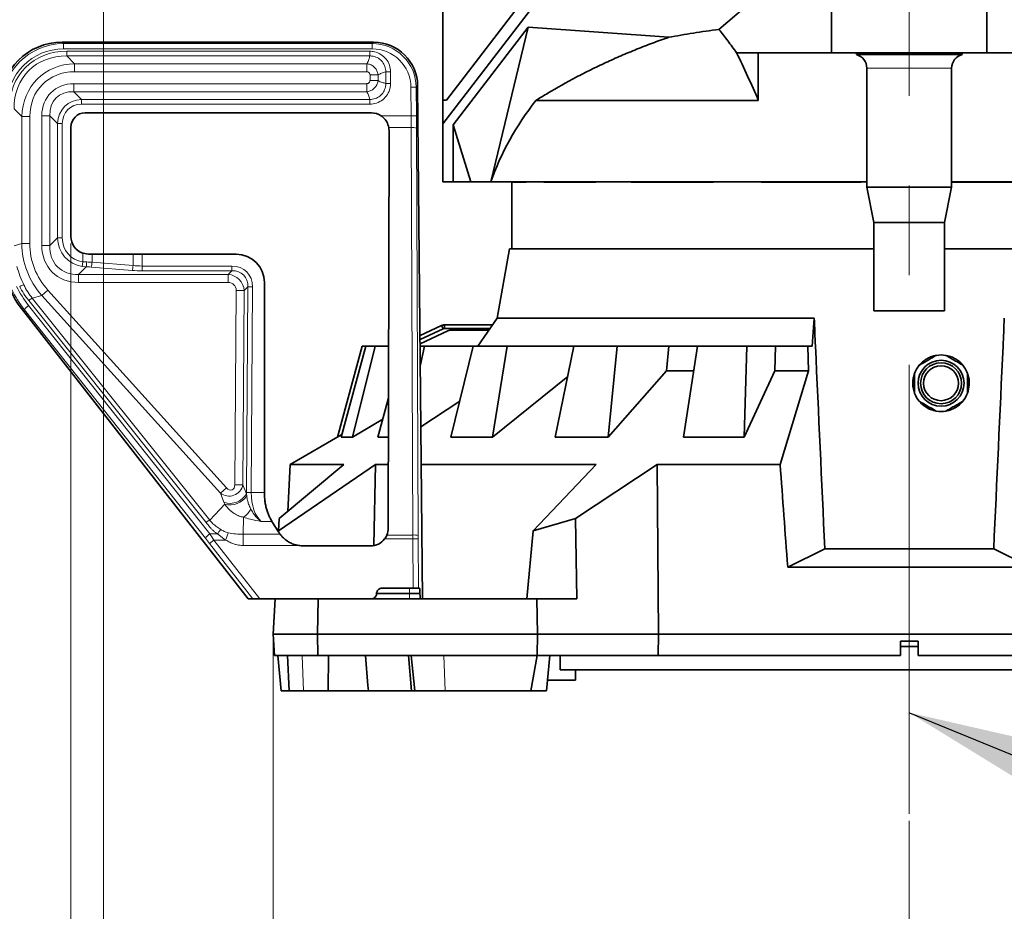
# Model space of a CAD drawing. Header units: millimetres. Extents: x 0 to 12429, y 0 to 8400.
# Tile 32 of 139: x 4126 to 4684, y 3015 to 3519. Entities that reach past the tile are written whole.
import ezdxf

# ---------------------------------------------------------------- set-up
doc = ezdxf.new("R2010")
doc.units = ezdxf.units.MM
doc.header["$LTSCALE"] = 20
doc.linetypes.add('CENTERX2', pattern=[20.32, 12.7, -2.54, 2.54, -2.54])
doc.styles.add('SLDTEXTSTYLE0', font='TXT', dxfattribs={"width": 0.605})
doc.dimstyles.new('SLDDIMSTYLE3', dxfattribs={"dimtxt": 70, "dimasz": 70, "dimexe": 0, "dimexo": 0.0625, "dimgap": 17.5, "dimtad": 1, "dimdec": 1, "dimrnd": 1e-09, "dimzin": 12, "dimdsep": 46, "dimtxsty": 'SLDTEXTSTYLE0', "dimsah": 1, "dimcen": 0.09, "dimadec": 0, "dimazin": 3, "dimtfac": 1, "dimtofl": 0, "dimtmove": 0, "dimatfit": 3, "dimfxl": 1, "dimfrac": 2, "dimtolj": 1, "dimtzin": 12, "dimarcsym": 0})
doc.dimstyles.new('SLDDIMSTYLE5', dxfattribs={"dimtxt": 0.18, "dimasz": 70, "dimexe": 0, "dimexo": 0.0625, "dimgap": 0, "dimtad": 0, "dimtih": 1, "dimtoh": 1, "dimdec": 0, "dimrnd": 1e-09, "dimzin": 0, "dimdsep": 46, "dimtxsty": 'Standard', "dimsah": 1, "dimcen": 0.09, "dimadec": 0, "dimazin": 0, "dimtfac": 70, "dimtdec": 0, "dimtofl": 0, "dimtmove": 0, "dimatfit": 3, "dimfxl": 1, "dimfrac": 2, "dimtolj": 1, "dimtzin": 0, "dimarcsym": 0})

# ---------------------------------------------------------------- blocks, each defined once
blk = doc.blocks.new('_D_36')
at = {"color": 7, "linetype": 'Continuous', "lineweight": 0}
for p, q in [((4269.95, 3167.58), (4269.95, 2729.58)), ((4629.95, 3065.9), (4629.95, 2729.58)), ((4269.95, 2759.58), (4629.95, 2759.58))]:
    blk.add_line(p, q, dxfattribs=at)
at = {"color": 7, "linetype": 'Continuous', "lineweight": 18}
for points in [[(4269.95, 2759.58), (4339.95, 2749.58), (4339.95, 2769.58)], [(4629.95, 2759.58), (4559.95, 2769.58), (4559.95, 2749.58)]]:
    blk.add_solid(points, dxfattribs=at)
at = {"color": 7, "linetype": 'Continuous', "lineweight": 18, "insert": (4369.74, 2849.81), "char_height": 70, "attachment_point": 1, "style": 'SLDTEXTSTYLE0'}
blk.add_mtext('360', dxfattribs=at)
blk = doc.blocks.new('_D_37')
at = {"color": 7, "linetype": 'Continuous', "lineweight": 0}
for p, q in [((4989.95, 3167.58), (4989.95, 2729.58)), ((4629.95, 3065.9), (4629.95, 2729.58)), ((4989.95, 2759.58), (4629.95, 2759.58))]:
    blk.add_line(p, q, dxfattribs=at)
at = {"color": 7, "linetype": 'Continuous', "lineweight": 18}
for points in [[(4629.95, 2759.58), (4699.95, 2749.58), (4699.95, 2769.58)], [(4989.95, 2759.58), (4919.95, 2769.58), (4919.95, 2749.58)]]:
    blk.add_solid(points, dxfattribs=at)
at = {"color": 7, "linetype": 'Continuous', "lineweight": 18, "insert": (4729.74, 2849.81), "char_height": 70, "attachment_point": 1, "style": 'SLDTEXTSTYLE0'}
blk.add_mtext('360', dxfattribs=at)
blk = doc.blocks.new('SW_SYMBOL_HOLE_DEPTH')
at = {"color": 0, "linetype": 'Continuous', "lineweight": 18}
for p, q in [((0, 17500), (16000, 17500)), ((8000, 17500), (8000, 1500)), ((2000, 11100), (8000, 1500)), ((14000, 11100), (8000, 1500))]:
    blk.add_line(p, q, dxfattribs=at)
blk = doc.blocks.new('_D_38')
at = {"color": 7, "linetype": 'Continuous', "lineweight": 0}
for p, q in [((4173.95, 3683.08), (4173.95, 2589.58)), ((4629.95, 3065.9), (4629.95, 2589.58)), ((4173.95, 2619.58), (3277.01, 2619.58)), ((4173.95, 2619.58), (4629.95, 2619.58))]:
    blk.add_line(p, q, dxfattribs=at)
at = {"color": 7, "linetype": 'Continuous', "lineweight": 18}
for points in [[(4173.95, 2619.58), (4243.95, 2609.58), (4243.95, 2629.58)], [(4629.95, 2619.58), (4559.95, 2629.58), (4559.95, 2609.58)]]:
    blk.add_solid(points, dxfattribs=at)
at = {"color": 7, "linetype": 'Continuous', "lineweight": 18, "xscale": 0.0045117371, "yscale": 0.0045117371, "zscale": 0.0045117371}
blk.add_blockref('SW_SYMBOL_HOLE_DEPTH', (3838.27, 2629.7), dxfattribs=at)
at = {"color": 7, "linetype": 'Continuous', "lineweight": 18, "char_height": 70, "attachment_point": 1, "style": 'SLDTEXTSTYLE0'}
for s, insert in [('(4x M12', (3463.67, 2710.01)), ('20)', (3934.96, 2710.01)), ('456', (3277.01, 2710.01))]:
    blk.add_mtext(s, dxfattribs=dict(at, insert=insert))
blk = doc.blocks.new('_D_39')
at = {"color": 7, "linetype": 'Continuous', "lineweight": 0}
for p, q in [((4115.45, 3387.77), (4115.45, 2309.58)), ((5144.45, 3387.77), (5144.45, 2309.58)), ((4115.45, 2339.58), (5144.45, 2339.58))]:
    blk.add_line(p, q, dxfattribs=at)
at = {"color": 7, "linetype": 'Continuous', "lineweight": 18}
for points in [[(4115.45, 2339.58), (4185.45, 2329.58), (4185.45, 2349.58)], [(5144.45, 2339.58), (5074.45, 2349.58), (5074.45, 2329.58)]]:
    blk.add_solid(points, dxfattribs=at)
at = {"color": 7, "linetype": 'Continuous', "lineweight": 18, "insert": (4523, 2429.81), "char_height": 70, "attachment_point": 1, "style": 'SLDTEXTSTYLE0'}
blk.add_mtext('1029', dxfattribs=at)
blk = doc.blocks.new('_D_40')
at = {"color": 7, "linetype": 'Continuous', "lineweight": 0}
for p, q in [((4155.46, 3392.64), (4155.46, 2449.58)), ((5104.43, 3392.64), (5104.43, 2449.58)), ((4155.46, 2479.58), (5104.43, 2479.58))]:
    blk.add_line(p, q, dxfattribs=at)
at = {"color": 7, "linetype": 'Continuous', "lineweight": 18}
for points in [[(4155.46, 2479.58), (4225.46, 2469.58), (4225.46, 2489.58)], [(5104.43, 2479.58), (5034.43, 2489.58), (5034.43, 2469.58)]]:
    blk.add_solid(points, dxfattribs=at)
at = {"color": 7, "linetype": 'Continuous', "lineweight": 18, "insert": (4549.74, 2569.81), "char_height": 70, "attachment_point": 1, "style": 'SLDTEXTSTYLE0'}
blk.add_mtext('949', dxfattribs=at)

msp = doc.modelspace()

# ---------------------------------------------------------------- linework, layer by layer
at = {"color": 7, "linetype": 'Continuous', "lineweight": 35}
for p, q in [((4585.947016, 3620.24806), (4585.947016, 3500.579774)), ((4673.947016, 3620.24806), (4673.947016, 3500.579774)), ((4367.922517, 3473.847651), (4444.226109, 3573.067989)), ((4443.585044, 3561.451222), (4365.947016, 3460.428638)), ((4522.209832, 3513.795811), (4573.370001, 3557.634489)), ((4365.947016, 3473.74412), (4365.947016, 3537.16669)), ((4414.240089, 3515.009329), (4371.755277, 3459.728102)), ((4393.050943, 3427.579774), (4414.240089, 3515.009329)), ((4414.240089, 3515.009329), (4493.789146, 3509.337502)), ((4150.39905, 3506.579774), (4326.717915, 3506.579774)), ((4544.518885, 3500.579774), (4532.199738, 3500.579774)), ((4585.947016, 3500.579774), (4544.518885, 3500.579774)), ((4544.518885, 3473.649758), (4544.518885, 3500.579774)), ((4629.947016, 3500.579774), (4585.947016, 3500.579774)), ((4599.997016, 3500.579774), (4599.997016, 3499.579774)), ((4673.947016, 3500.579774), (4629.947016, 3500.579774)), ((4659.897016, 3499.579774), (4659.897016, 3500.579774)), ((4715.375147, 3500.579774), (4673.947016, 3500.579774)), ((4659.897016, 3499.579774), (4599.997016, 3499.579774)), ((4605.947016, 3491.846889), (4605.947016, 3424.579774)), ((4653.947016, 3424.579774), (4653.947016, 3491.846889)), ((4351.682521, 3481.851793), (4354.447016, 3191.579774)), ((4365.947016, 3473.74412), (4367.922517, 3473.847651)), ((4365.947016, 3473.74412), (4365.947016, 3460.428638)), ((4544.518885, 3473.649758), (4418.669492, 3473.649758)), ((4325.484348, 3466.565582), (4163.459989, 3466.565582)), ((4155.461208, 3458.566801), (4155.461208, 3396.642442)), ((4335.03865, 3231.579774), (4335.473126, 3456.557406)), ((4365.947016, 3460.428638), (4365.947016, 3427.579774)), ((4371.755277, 3459.728102), (4371.755277, 3427.579774)), ((4381.714829, 3427.579774), (4371.755277, 3459.728102)), ((4371.755277, 3427.579774), (4365.947016, 3427.579774)), ((4371.755277, 3427.579774), (4381.714829, 3427.579774)), ((4381.714829, 3427.579774), (4393.050943, 3427.579774)), ((4605.947016, 3427.579774), (4393.050943, 3427.579774)), ((4404.947016, 3427.579774), (4404.947016, 3389.579774)), ((4404.960519, 3427.397234), (4404.960519, 3427.579774)), ((4413.111918, 3427.397234), (4413.111918, 3427.579774)), ((4423.029898, 3427.397234), (4423.029898, 3427.579774)), ((4452.602545, 3427.397234), (4452.602545, 3427.579774)), ((4472.600532, 3427.397234), (4472.600532, 3427.579774)), ((4519.092261, 3427.397234), (4519.092261, 3427.579774)), ((4546.125742, 3427.397234), (4546.125742, 3427.579774)), ((4602.458608, 3427.397234), (4602.458608, 3427.579774)), ((4875.447016, 3427.579774), (4653.947016, 3427.579774)), ((4413.111918, 3427.397234), (4404.960519, 3427.397234)), ((4452.602545, 3427.397234), (4423.029898, 3427.397234)), ((4519.092261, 3427.397234), (4472.600532, 3427.397234)), ((4602.458608, 3427.397234), (4546.125742, 3427.397234)), ((4605.947016, 3424.579774), (4609.947016, 3404.579774)), ((4653.947016, 3424.579774), (4605.947016, 3424.579774)), ((4649.947016, 3404.579774), (4653.947016, 3424.579774)), ((4690.009816, 3427.397234), (4653.947016, 3427.397234)), ((4609.947016, 3404.579774), (4609.947016, 3354.579774)), ((4649.947016, 3404.579774), (4609.947016, 3404.579774)), ((4649.947016, 3354.579774), (4649.947016, 3404.579774)), ((4403.645, 3389.579774), (4396.725387, 3350.336698)), ((4403.645, 3389.579774), (4609.947016, 3389.579774)), ((4649.947016, 3389.579774), (4856.249032, 3389.579774)), ((4162.172357, 3387.199704), (4165.456537, 3386.640817)), ((4167.381802, 3386.636009), (4190.56864, 3386.564645)), ((4195.778085, 3386.556689), (4249.026369, 3386.556689)), ((4265.023932, 3370.559126), (4265.023932, 3251.790359)), ((4255.732343, 3191.579774), (4128.14894, 3354.879083)), ((4396.725387, 3350.336698), (4385.69227, 3334.579774)), ((4396.725387, 3350.336698), (4576.141262, 3350.336698)), ((4576.141262, 3350.336698), (4575.001654, 3334.579774)), ((4649.947016, 3354.579774), (4609.947016, 3354.579774)), ((4353.028699, 3340.503067), (4365.256543, 3346.205005)), ((4353.049623, 3338.306068), (4366.10178, 3344.392389)), ((4366.10178, 3344.392389), (4365.256543, 3346.205005)), ((4366.10178, 3344.392389), (4366.947016, 3344.579774)), ((4366.947016, 3346.579774), (4366.947016, 3344.579774)), ((4366.947016, 3346.579774), (4394.094761, 3346.579774)), ((4366.947016, 3344.579774), (4392.694346, 3344.579774)), ((4368.754488, 3343.32319), (4353.072247, 3335.930511)), ((4391.994138, 3343.579774), (4369.872522, 3343.579774)), ((4306.274125, 3282.974255), (4320.186015, 3334.579774)), ((4322.425482, 3334.579774), (4308.378272, 3282.974255)), ((4314.712096, 3282.974255), (4327.590897, 3334.579774)), ((4320.186015, 3334.579774), (4322.425482, 3334.579774)), ((4327.590897, 3334.579774), (4322.425482, 3334.579774)), ((4327.590897, 3334.579774), (4335.237563, 3334.579774)), ((4355.600849, 3334.579774), (4353.085112, 3334.579774)), ((4353.193008, 3323.250688), (4355.600849, 3334.579774)), ((4355.600849, 3334.579774), (4383.186396, 3334.579774)), ((4383.186396, 3334.579774), (4370.551507, 3282.974255)), ((4402.307038, 3334.579774), (4383.186396, 3334.579774)), ((4393.997209, 3282.974255), (4402.307038, 3334.579774)), ((4402.307038, 3334.579774), (4440.15966, 3334.579774)), ((4440.15966, 3334.579774), (4429.562599, 3282.974255)), ((4464.526516, 3334.579774), (4440.15966, 3334.579774)), ((4459.441201, 3282.974255), (4464.526516, 3334.579774)), ((4464.526516, 3334.579774), (4493.875315, 3334.579774)), ((4492.49072, 3320.539953), (4493.875315, 3334.579774)), ((4493.875315, 3334.579774), (4510.066618, 3334.579774)), ((4510.066618, 3334.579774), (4502.229558, 3282.974255)), ((4538.019128, 3334.579774), (4510.066618, 3334.579774)), ((4536.504883, 3282.974255), (4538.019128, 3334.579774)), ((4538.019128, 3334.579774), (4554.328915, 3334.579774)), ((4553.916348, 3320.539953), (4554.328915, 3334.579774)), ((4554.328915, 3334.579774), (4572.584498, 3334.579774)), ((4572.584498, 3334.579774), (4572.93574, 3320.539953)), ((4572.584498, 3334.579774), (4575.001654, 3334.579774)), ((4436.647904, 3317.478243), (4393.997209, 3282.974255)), ((4492.49072, 3320.539953), (4459.441201, 3282.974255)), ((4507.872406, 3320.539953), (4492.49072, 3320.539953)), ((4553.916348, 3320.539953), (4536.504883, 3282.974255)), ((4572.93574, 3320.539953), (4553.916348, 3320.539953)), ((4572.93574, 3320.539953), (4556.853545, 3267.670103)), ((4335.180931, 3305.254759), (4329.21779, 3282.974255)), ((4375.574469, 3303.489873), (4353.52047, 3288.867148)), ((4331.971443, 3293.262924), (4314.712096, 3282.974255)), ((4308.79947, 3284.521617), (4279.611791, 3267.670103)), ((4308.378272, 3282.974255), (4314.712096, 3282.974255)), ((4329.21779, 3282.974255), (4335.137903, 3282.974255)), ((4370.551507, 3282.974255), (4393.997209, 3282.974255)), ((4429.562599, 3282.974255), (4459.441201, 3282.974255)), ((4502.229558, 3282.974255), (4536.504883, 3282.974255)), ((4273.009451, 3230.014514), (4327.781242, 3267.670103)), ((4309.974393, 3267.670103), (4273.374025, 3236.971002)), ((4279.611791, 3267.670103), (4278.21575, 3241.032071)), ((4279.611791, 3267.670103), (4309.974393, 3267.670103)), ((4326.956482, 3221.945392), (4327.781242, 3267.670103)), ((4327.781242, 3267.670103), (4335.108347, 3267.670103)), ((4353.722347, 3267.670103), (4452.6602, 3267.670103)), ((4452.6602, 3267.670103), (4417.149279, 3230.014514)), ((4441.071111, 3236.971002), (4487.285561, 3267.670103)), ((4487.947068, 3171.579774), (4487.285561, 3267.670103)), ((4487.285561, 3267.670103), (4556.853545, 3267.670103)), ((4269.238419, 3235.346541), (4272.828165, 3229.580992)), ((4273.374025, 3236.971002), (4273.009451, 3230.014514)), ((4417.149279, 3230.014514), (4441.071111, 3236.971002)), ((4441.071111, 3236.971002), (4441.862779, 3191.579774)), ((4273.009451, 3230.014514), (4272.974622, 3229.349931)), ((4417.149279, 3230.014514), (4413.57271, 3191.579774)), ((4325.02747, 3221.579774), (4286.836667, 3221.579774)), ((4582.135157, 3219.789493), (4561.147768, 3209.579774)), ((4582.135157, 3219.789493), (4677.758876, 3219.789493)), ((4677.758876, 3219.789493), (4698.746265, 3209.579774)), ((4561.147768, 3209.579774), (4698.746265, 3209.579774)), ((4349.236804, 3197.579774), (4331.4658, 3197.579774)), ((4352.232828, 3197.579774), (4349.236804, 3197.579774)), ((4352.821174, 3197.579774), (4352.232828, 3197.579774)), ((4353.011266, 3194.318306), (4353.003887, 3194.841241)), ((4255.732343, 3191.579774), (4258.469549, 3191.579774)), ((4262.271386, 3191.579774), (4258.469549, 3191.579774)), ((4291.929332, 3191.579774), (4262.271386, 3191.579774)), ((4269.947016, 3171.579774), (4270.995172, 3191.579774)), ((4291.929332, 3191.579774), (4295.381177, 3191.579774)), ((4295.381177, 3191.579774), (4294.947016, 3171.579774)), ((4295.381177, 3191.579774), (4419.150179, 3191.579774)), ((4419.150179, 3191.579774), (4441.862779, 3191.579774)), ((4419.498999, 3171.579774), (4419.150179, 3191.579774)), ((4294.947016, 3171.579774), (4269.947016, 3171.579774)), ((4270.57591, 3159.579774), (4269.947016, 3171.579774)), ((4419.498999, 3171.579774), (4294.947016, 3171.579774)), ((4294.947016, 3171.579774), (4295.207513, 3159.579774)), ((4419.289707, 3159.579774), (4419.498999, 3171.579774)), ((4419.498999, 3171.579774), (4487.947068, 3171.579774)), ((4487.86323, 3159.579774), (4487.947068, 3171.579774)), ((4487.947068, 3171.579774), (4771.946964, 3171.579774)), ((4624.947016, 3167.579774), (4634.947016, 3167.579774)), ((4624.947016, 3167.579774), (4624.947016, 3159.579774)), ((4634.947016, 3159.579774), (4634.947016, 3167.579774)), ((4634.947016, 3164.579774), (4624.947016, 3164.579774)), ((4295.207513, 3159.579774), (4270.57591, 3159.579774)), ((4272.60568, 3159.579774), (4274.355454, 3139.579774)), ((4277.998687, 3159.579774), (4279.046843, 3139.579774)), ((4419.289707, 3159.579774), (4295.207513, 3159.579774)), ((4300.993032, 3139.579774), (4301.244136, 3159.579774)), ((4323.528074, 3142.525533), (4322.092599, 3159.579774)), ((4346.442445, 3159.579774), (4348.192218, 3139.579774)), ((4348.089931, 3159.579774), (4349.997606, 3139.579774)), ((4415.656842, 3139.579774), (4419.354409, 3159.579774)), ((4487.86323, 3159.579774), (4419.289707, 3159.579774)), ((4424.692672, 3139.579774), (4426.442445, 3159.579774)), ((4432.447016, 3159.579774), (4432.447016, 3151.479774)), ((4487.86323, 3159.579774), (4624.947016, 3159.579774)), ((4634.947016, 3159.579774), (4772.030803, 3159.579774)), ((4827.447016, 3151.479774), (4432.447016, 3151.479774)), ((4440.947016, 3145.579774), (4440.947016, 3151.479774)), ((4425.217604, 3145.579774), (4440.947016, 3145.579774)), ((4279.046843, 3139.579774), (4274.355454, 3139.579774)), ((4279.046843, 3139.579774), (4287.080207, 3139.579774)), ((4287.080207, 3139.579774), (4300.993032, 3139.579774)), ((4323.776022, 3139.579774), (4300.993032, 3139.579774)), ((4323.516206, 3142.524495), (4323.773836, 3139.579774)), ((4348.192218, 3139.579774), (4323.773836, 3139.579774)), ((4349.997606, 3139.579774), (4348.192218, 3139.579774)), ((4349.997606, 3139.579774), (4367.221405, 3139.579774)), ((4367.221405, 3139.579774), (4415.656842, 3139.579774)), ((4424.692672, 3139.579774), (4415.656842, 3139.579774))]:
    msp.add_line(p, q, dxfattribs=at)
at = {"color": 8, "linetype": 'Continuous', "lineweight": 18}
for p, q in [((4629.947016, 3529.00629), (4629.947016, 3500.579774)), ((4150.39905, 3506.579774), (4151.193395, 3505.785428)), ((4151.193395, 3505.785428), (4325.931099, 3505.785428)), ((4151.193395, 3505.785428), (4151.193395, 3502.78954)), ((4325.931099, 3505.785428), (4326.717915, 3506.579774)), ((4325.931099, 3505.785428), (4325.931099, 3502.78954)), ((4325.931099, 3502.78954), (4151.193395, 3502.78954)), ((4153.162886, 3501.490984), (4324.609756, 3501.490984)), ((4153.162886, 3498.772061), (4153.162886, 3501.490984)), ((4324.609756, 3498.772061), (4324.609756, 3501.490984)), ((4324.609756, 3498.772061), (4153.162886, 3498.772061)), ((4153.162886, 3498.772061), (4157.537293, 3494.397654)), ((4157.537293, 3494.397654), (4322.885425, 3494.397654)), ((4157.537293, 3494.397654), (4157.537293, 3489.866115)), ((4322.885425, 3489.866115), (4157.537293, 3489.866115)), ((4322.885425, 3494.397654), (4322.885425, 3489.866115)), ((4333.639304, 3489.742513), (4336.358227, 3489.742513)), ((4333.639304, 3483.217034), (4333.639304, 3489.742513)), ((4336.358227, 3489.742513), (4336.358227, 3483.217034)), ((4653.947016, 3491.846889), (4605.947016, 3491.846889)), ((4329.264897, 3488.018183), (4324.733358, 3488.018183)), ((4324.733358, 3484.941365), (4324.733358, 3488.018183)), ((4329.264897, 3484.941365), (4324.733358, 3484.941365)), ((4329.264897, 3488.018183), (4329.264897, 3484.941365)), ((4157.059514, 3483.093432), (4322.885425, 3483.093432)), ((4157.059514, 3483.093432), (4157.059514, 3478.561893)), ((4157.059514, 3478.561893), (4161.433921, 3474.187486)), ((4322.885425, 3478.561893), (4157.059514, 3478.561893)), ((4322.885425, 3483.093432), (4322.885425, 3478.561893)), ((4333.639304, 3483.217034), (4336.358227, 3483.217034)), ((4350.895705, 3481.057448), (4347.899952, 3481.028917)), ((4348.053667, 3464.888827), (4347.899952, 3481.028917)), ((4351.682521, 3481.851793), (4350.895705, 3481.057448)), ((4350.895705, 3481.057448), (4351.04942, 3464.917358)), ((4161.433921, 3474.187486), (4324.609756, 3474.187486)), ((4161.433921, 3474.187486), (4161.433921, 3471.468563)), ((4324.609756, 3474.187486), (4324.609756, 3471.468563)), ((4127.629136, 3464.489497), (4123.254729, 3468.863904)), ((4324.609756, 3471.468563), (4161.433921, 3471.468563)), ((4127.629136, 3392.609784), (4127.629136, 3464.489497)), ((4127.629136, 3464.489497), (4132.160675, 3464.489497)), ((4132.160675, 3464.489497), (4132.160675, 3392.609784)), ((4138.933358, 3464.967276), (4143.464897, 3464.967276)), ((4138.933358, 3391.461194), (4138.933358, 3464.967276)), ((4147.839304, 3460.592869), (4143.464897, 3464.967276)), ((4143.464897, 3464.967276), (4143.464897, 3391.461194)), ((4331.027186, 3464.888827), (4348.053667, 3464.888827)), ((4351.04942, 3464.917358), (4348.053667, 3464.888827)), ((4147.839304, 3460.592869), (4150.558227, 3460.592869)), ((4147.839304, 3395.835601), (4147.839304, 3460.592869)), ((4150.558227, 3460.592869), (4150.558227, 3395.835601)), ((4348.099623, 3458.290789), (4335.325701, 3458.290789)), ((4348.958718, 3227.676102), (4348.099623, 3458.290789)), ((4351.095376, 3457.989418), (4351.95447, 3227.374731)), ((4143.464897, 3391.461194), (4147.839304, 3395.835601)), ((4147.839304, 3395.835601), (4150.558227, 3395.835601)), ((4123.254729, 3391.361896), (4127.629136, 3392.609784)), ((4127.629136, 3392.609784), (4132.160675, 3392.609784)), ((4138.933358, 3391.461194), (4143.464897, 3391.461194)), ((4162.172357, 3382.366651), (4162.172357, 3387.199704)), ((4167.381802, 3386.636009), (4167.381802, 3382.049709)), ((4190.56864, 3380.143227), (4190.56864, 3386.564645)), ((4195.778085, 3386.556689), (4195.778085, 3379.909446)), ((4164.120043, 3379.48926), (4159.778437, 3375.147654)), ((4161.832475, 3379.729077), (4162.172357, 3382.366651)), ((4164.120043, 3379.48926), (4161.832475, 3379.729077)), ((4162.172357, 3382.366651), (4164.336453, 3382.208184)), ((4190.047696, 3377.424303), (4166.860857, 3379.330786)), ((4167.381802, 3382.049709), (4190.56864, 3380.143227)), ((4195.778085, 3377.190523), (4195.778085, 3379.909446)), ((4195.778085, 3379.909446), (4246.508908, 3379.909446)), ((4246.508908, 3377.190523), (4246.508908, 3379.909446)), ((4159.778437, 3375.147654), (4244.451678, 3375.147654)), ((4159.778437, 3370.616115), (4159.778437, 3375.147654)), ((4246.508908, 3377.190523), (4195.778085, 3377.190523)), ((4244.451678, 3375.147654), (4246.508908, 3377.190523)), ((4244.451678, 3370.616115), (4244.451678, 3375.147654)), ((4138.944252, 3363.241737), (4142.346363, 3366.314953)), ((4142.346363, 3366.314953), (4243.420801, 3254.423523)), ((4244.451678, 3370.616115), (4159.778437, 3370.616115)), ((4255.571763, 3368.063957), (4253.514534, 3366.021089)), ((4254.757371, 3251.809406), (4255.571763, 3368.063957)), ((4255.571763, 3368.063957), (4258.29062, 3368.044911)), ((4258.29062, 3368.044911), (4257.476227, 3251.790359)), ((4138.944252, 3363.241737), (4133.547795, 3361.702288)), ((4133.547795, 3361.702288), (4233.965338, 3236.116997)), ((4240.01869, 3251.350308), (4138.944252, 3363.241737)), ((4248.213325, 3256.166631), (4248.983106, 3366.052832)), ((4248.983106, 3366.052832), (4253.514534, 3366.021089)), ((4253.514534, 3366.021089), (4252.744753, 3256.134887)), ((4129.094075, 3355.20452), (4128.14894, 3354.879083)), ((4231.606274, 3225.94108), (4129.094075, 3355.20452)), ((4131.454868, 3357.571475), (4233.967066, 3228.308036)), ((4231.924071, 3234.79557), (4131.506528, 3360.380861)), ((4248.213325, 3256.166631), (4252.744753, 3256.134887)), ((4252.744753, 3256.134887), (4254.758431, 3251.052582)), ((4240.01869, 3251.350308), (4243.420801, 3254.423523)), ((4242.064768, 3246.186227), (4240.01869, 3251.350308)), ((4254.757371, 3251.809406), (4257.476227, 3251.790359)), ((4254.758431, 3251.052582), (4254.903427, 3249.889843)), ((4257.476227, 3251.790359), (4265.023932, 3251.790359)), ((4233.965338, 3236.116997), (4242.52335, 3245.090937)), ((4242.52335, 3245.090937), (4242.064768, 3246.186227)), ((4253.068383, 3237.783207), (4252.852716, 3228.147898)), ((4269.238419, 3235.346541), (4263.151486, 3235.346541)), ((4233.967066, 3228.308036), (4238.42595, 3228.308036)), ((4242.990697, 3224.824687), (4238.42595, 3228.308036)), ((4252.852716, 3228.147898), (4273.825955, 3228.147898)), ((4334.237582, 3227.676102), (4348.958718, 3227.676102)), ((4233.936821, 3222.980233), (4236.297613, 3224.824687)), ((4258.469549, 3191.579774), (4233.936821, 3222.980233)), ((4236.297613, 3224.824687), (4262.271386, 3191.579774)), ((4242.990922, 3224.824687), (4236.297613, 3224.824687)), ((4284.487621, 3221.75308), (4252.852716, 3221.75308)), ((4348.971118, 3225.476756), (4332.950367, 3225.476756)), ((4351.966871, 3225.505287), (4348.971118, 3225.476756)), ((4349.236804, 3197.579774), (4348.971118, 3225.476756)), ((4351.966871, 3225.505287), (4352.232828, 3197.579774)), ((4328.41724, 3194.318306), (4347.104304, 3194.318306)), ((4347.104304, 3194.841241), (4328.463171, 3194.841241)), ((4347.104304, 3197.579774), (4347.104304, 3194.841241)), ((4347.104304, 3194.841241), (4347.104304, 3194.318306)), ((4353.003887, 3194.841241), (4347.104304, 3194.841241)), ((4347.104304, 3194.318306), (4347.104304, 3191.579774)), ((4347.104304, 3194.318306), (4353.011266, 3194.318306)), ((4287.080207, 3139.579774), (4286.248221, 3159.579774)), ((4367.221405, 3139.579774), (4366.583887, 3159.579774))]:
    msp.add_line(p, q, dxfattribs=at)
at = {"color": 7, "linetype": 'CENTERX2', "lineweight": 18}
msp.add_line((4629.947016, 3069.902689), (4629.947016, 3523.579774), dxfattribs=at)
at = {"color": 7, "linetype": 'Continuous', "lineweight": 35, "flags": 128}
msp.add_lwpolyline([(4328.463171, 3194.841241), (4328.455831, 3194.757679), (4328.41724, 3194.318306)], dxfattribs=at)
at = {"color": 7, "linetype": 'Continuous', "lineweight": 35}
for radius in [13, 11.573466, 9.875]:
    msp.add_circle((4647.947016, 3313.579774), radius, dxfattribs=at)
for centre, radius, start, end in [((4597.947016, 3491.846889), 8, 0, 75.15233385), ((4661.947016, 3491.846889), 8, 104.84766615, 180), ((4369.883976, 3340.965719), 2.614079, 90.25104621, 115.59954463), ((4647.947016, 3313.579774), 16, 80.36413481, 99.63586519), ((4647.947016, 3313.579774), 16, 140.36413481, 159.63586519), ((4647.947016, 3313.579774), 16, 20.36413481, 39.63586519), ((4647.947016, 3313.579774), 16, 200.36413481, 219.63586519), ((4647.947016, 3313.579774), 16, 320.36413481, 339.63586519), ((4647.947016, 3313.579774), 16, 260.36413481, 279.63586519)]:
    msp.add_arc(centre, radius, start, end, dxfattribs=at)
at = {"color": 8, "linetype": 'Continuous', "lineweight": 18}
for centre, radius, start, end in [((4348.817289, 3450.384485), 7.938808, 73.32421027, 95.18660173), ((4142.142374, 3382.606622), 22.197656, 351.92689215, 358.97150947), ((4157.789517, 3382.478219), 9.601851, 340.86504214, 357.44216552), ((4180.976355, 3380.571736), 9.601851, 340.86504214, 357.44216552), ((4130.925326, 3359.652453), 9.832953, 102.67672654, 117.23892962), ((4138.180167, 3352.309126), 10.473317, 116.25087127, 129.58364113), ((4135.313109, 3351.36248), 7.310106, 121.85662745, 148.29275551), ((4245.494837, 3256.227646), 10.611101, 251.14024213, 330.81029294), ((4245.452023, 3255.903964), 11.20262, 254.84521514, 327.53057004), ((4248.359015, 3245.886326), 9.37223, 300.16428561, 339.14800568), ((4237.825307, 3222.099041), 7.310106, 121.85662745, 148.29275551), ((4349.676384, 3219.769798), 7.938808, 73.32421027, 95.18660173)]:
    msp.add_arc(centre, radius, start, end, dxfattribs=at)
at = {"color": 7, "linetype": 'Continuous', "lineweight": 35}
for centre, major_axis, ratio, start_param, end_param in [((4150.495049, 3471.531741), (-24.816619, 24.816619), 0.9972646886, 5.4991566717, 7.0672139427), ((4326.649994, 3481.545465), (-17.641093, -17.809904), 0.9972903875, 2.3623128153, 3.9208724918), ((4629.947016, 3378.60549), (245.5, 0), 0.7601824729, 2.6072447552, 2.8760622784), ((4163.462426, 3458.564364), (-5.658578, 5.658578), 0.9996954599, 5.497939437, 7.0684311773), ((4325.481302, 3456.564059), (7.073222, 7.073222), 0.9996954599, 0.1977837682, 0.7852458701), ((4325.471597, 3456.554354), (4.176543, 9.114674), 0.9970475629, 5.1412450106, 5.315101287), ((4165.462731, 3396.645488), (-7.073222, -7.073222), 0.9996954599, 5.497939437, 6.7335047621), ((4175.529357, 3391.824813), (-56.818193, -19.564073), 0.9984674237, 5.9520446, 6.6143260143), ((4162.172357, 3386.120313), (30, 0), 0.0174550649, 1.3962634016, 1.4611037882), ((4195.778085, 3387.080341), (30, 0), 0.0174550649, 4.5378560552, 4.7123889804), ((4249.021495, 3370.554252), (11.317155, 11.317155), 0.9996954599, 5.497939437, 7.0684311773), ((4945.672197, -369.100644), (-527.195808, 6182.856171), 0.0156452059, 0.9406287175, 0.9521979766), ((4265.338123, 3251.790359), (0, 18), 0.0174550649, 1.5707963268, 1.6530765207), ((4259.892139, 3251.790359), (-10.395076, 17.999314), 0.0151153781, 2.7117742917, 2.7139843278), ((4286.325987, 3237.579774), (11.729686, -11.41587), 0.955747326, 4.4595728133, 4.5664920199), ((4325.037126, 3231.579774), (7.354773, 6.790911), 0.9980648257, 5.1356312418, 5.5366616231), ((4286.836667, 3237.579774), (-16.00325, 0), 0.9997969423, 1.4234784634, 1.5707963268), ((4325.02747, 3231.579774), (10.001523, 0), 0.9998476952, 4.7123889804, 5.6267438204), ((4352.849745, 3194.579774), (-0.02865, 3), 0.0524053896, 4.7991549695, 6.2826848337), ((4353.165408, 3194.579774), (-0.02865, 3), 0.0524053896, 1.6575623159, 3.1410921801)]:
    msp.add_ellipse(centre, major_axis=major_axis, ratio=ratio, start_param=start_param, end_param=end_param, dxfattribs=at)
at = {"color": 8, "linetype": 'Continuous', "lineweight": 18}
for centre, major_axis, ratio, start_param, end_param in [((4151.281165, 3470.745625), (24.804998, -24.804998), 0.9977318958, 2.3575640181, 3.9256212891), ((4325.871329, 3480.759348), (17.629637, 17.798337), 0.9979384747, 5.5039054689, 7.0624651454), ((4151.281165, 3470.745625), (22.68948, -22.68948), 0.9972646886, 2.3575640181, 3.9256212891), ((4160.257411, 3461.769379), (-30.492719, 30.492719), 0.8348171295, 5.5875719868, 6.9787986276), ((4325.871329, 3480.759348), (-15.524162, -15.672715), 0.9972903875, 2.3623128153, 3.9208724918), ((4160.257411, 3461.769379), (28.721804, -28.721804), 0.8124323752, 2.4459793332, 3.837205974), ((4163.055257, 3458.971533), (26.668083, -26.668083), 0.874998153, 2.4459793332, 3.837205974), ((4163.055257, 3458.971533), (-23.716559, 23.716559), 0.8348171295, 5.5875719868, 6.9787986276), ((4161.000916, 3461.025874), (-16.940399, 16.940399), 0.8348171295, 5.5875719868, 6.9787986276), ((4161.000916, 3461.025874), (13.988875, -13.988875), 0.7582169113, 2.4459793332, 3.837205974), ((4163.798762, 3458.228028), (11.935154, -11.935154), 0.8886857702, 2.4459793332, 3.837205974), ((4163.798762, 3458.228028), (-10.16424, 10.16424), 0.8348171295, 5.5875719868, 6.9787986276), ((4344.751828, 3464.888827), (-0.601822, 59.999991), 0.0550251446, 4.601646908, 4.7118370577), ((4347.74758, 3464.917358), (-0.601652, 62.999992), 0.0524053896, 4.6016983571, 4.7118885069), ((4167.108896, 3398.791653), (14.476214, 14.476214), 0.8792300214, 2.4459793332, 3.7138978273), ((4167.108896, 3398.791653), (-12.7053, -12.7053), 0.8348171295, 5.5875719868, 6.8554904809), ((4179.605925, 3395.027169), (50.281838, 14.343915), 0.9179966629, 2.890333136, 3.5579214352), ((4179.605925, 3395.027169), (45.955472, 13.109731), 0.8997922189, 2.890333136, 3.5579214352), ((4164.31105, 3395.993807), (-19.481459, -19.481459), 0.8348171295, 5.5875719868, 6.9787986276), ((4164.31105, 3395.993807), (16.529935, 16.529935), 0.7699922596, 2.4459793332, 3.837205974), ((4162.172357, 3366.931754), (27, 0), 0.4663076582, 1.3962634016, 1.4985970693), ((4162.172357, 3369.650678), (30, 0), 0.4196768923, 1.3962634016, 1.4985970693), ((4195.778085, 3392.578675), (33, 0), 0.4663076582, 4.5378560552, 4.7123889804), ((4195.778085, 3395.297599), (30, 0), 0.512938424, 4.5378560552, 4.7123889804), ((4243.928986, 3365.565533), (11.061566, 10.984348), 0.833926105, 5.5846495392, 6.9817210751), ((4243.928986, 3365.565533), (9.286356, 9.221531), 0.7641093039, 5.5846495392, 6.9817210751), ((4243.459401, 3365.099225), (7.213131, 7.162778), 0.9837324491, 5.5846495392, 6.9817210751), ((4176.141958, 3392.035748), (51.518517, -31.17991), 0.9911016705, 4.128943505, 4.3529855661), ((4176.141958, 3392.558251), (49.081692, -29.414899), 0.990649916, 4.1248358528, 4.3488779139), ((4178.574423, 3395.255415), (50.566558, 29.799933), 0.8593052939, 3.0753970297, 3.2637977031), ((4178.574423, 3394.732912), (48.51463, 27.921791), 0.8478648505, 3.0835172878, 3.2719179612), ((4243.459401, 3365.099225), (4.254448, 4.224749), 0.833926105, 5.5846495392, 6.9817210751), ((4244.913515, 3257.65194), (7.437485, 2.946832), 0.9901129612, 3.679105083, 5.7100815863), ((4244.913515, 3257.65194), (1.763755, -4.451527), 0.6265393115, 5.2499014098, 7.2808779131), ((4264.550072, 3251.809406), (0.187984, 20.999817), 0.4662898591, 1.5749703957, 1.6110174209), ((4267.268928, 3251.790359), (0.208945, 17.999641), 0.5439873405, 1.5771109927, 2.729028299), ((4235.167004, 3224.824687), (-13.306827, 19.993195), 0.039202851, 4.6863027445, 4.8613629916), ((4349.862091, 3225.476756), (-0.162227, 19.999999), 0.0445457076, 1.4602448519, 1.5704350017), ((4352.857844, 3225.505287), (-0.162351, 16.999998), 0.0524053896, 1.4601057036, 1.5702958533), ((4232.806212, 3222.980233), (-13.311447, 16.991128), 0.0412548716, 4.6800797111, 4.8551399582)]:
    msp.add_ellipse(centre, major_axis=major_axis, ratio=ratio, start_param=start_param, end_param=end_param, dxfattribs=at)
at = {"color": 7, "linetype": 'Continuous', "lineweight": 35}
for points, knots in [([(4493.789146, 3509.337502), (4498.396094, 3510.157769), (4507.627378, 3511.801397), (4517.342914, 3513.130172), (4522.209832, 3513.795811)], [0, 0, 0, 0, 0.4990582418, 1, 1, 1, 1]), ([(4532.199738, 3500.579774), (4530.547264, 3502.855918), (4527.240732, 3507.410386), (4523.887334, 3511.666657), (4522.209832, 3513.795811)], [0, 0, 0, 0, 0.4997606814, 1, 1, 1, 1]), ([(4493.789146, 3509.337502), (4490.718898, 3508.251266), (4484.578376, 3506.078786), (4475.593944, 3502.576038), (4466.780585, 3498.902088), (4458.124418, 3495.02946), (4449.640787, 3490.973994), (4438.556272, 3485.314315), (4428.208326, 3479.539167), (4420.896262, 3475.024597), (4418.669492, 3473.649758)], [0, 0, 0, 0, 0.1113397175, 0.222680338, 0.3345231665, 0.4463668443, 0.5596584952, 0.6729509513, 0.9004025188, 1, 1, 1, 1]), ([(4532.199738, 3500.579774), (4534.309769, 3496.245634), (4538.533563, 3487.56969), (4542.522603, 3478.292467), (4544.518885, 3473.649758)], [0, 0, 0, 0, 0.499558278, 1, 1, 1, 1]), ([(4335.325701, 3458.290789), (4335.03006, 3459.362172), (4334.438767, 3461.50498), (4332.688565, 3463.670452), (4331.411558, 3464.606947), (4331.027186, 3464.888827)], [0, 0, 0, 0, 0.4114106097, 0.8228377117, 1, 1, 1, 1]), ([(4576.141262, 3350.336698), (4576.380218, 3345.084495), (4578.359407, 3301.582405), (4580.36857, 3258.058533), (4582.135157, 3219.789493)], [0, 0, 0, 0, 0.1207344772, 1, 1, 1, 1]), ([(4683.752771, 3350.336698), (4683.513815, 3345.084495), (4681.534626, 3301.582405), (4679.525463, 3258.058533), (4677.758876, 3219.789493)], [0, 0, 0, 0, 0.1207344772, 1, 1, 1, 1]), ([(4645.167539, 3329.29555), (4644.967676, 3329.272225), (4643.881181, 3329.145426), (4641.980253, 3328.485015), (4639.573504, 3327.299576), (4637.371031, 3325.713115), (4636.167863, 3324.378926), (4635.564068, 3323.709381)], [0, 0, 0, 0, 0.05294609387, 0.28782532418, 0.52462909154, 0.76144125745, 1, 1, 1, 1]), ([(4635.625191, 3323.786272), (4636.425725, 3324.248461), (4638.05018, 3325.186341), (4640.53705, 3326.622136), (4642.9833, 3328.034479), (4644.499936, 3328.910109), (4645.268842, 3329.354037)], [0, 0, 0, 0, 0.2547838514, 0.5170109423, 0.7551335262, 1, 1, 1, 1]), ([(4650.625191, 3329.354037), (4651.425725, 3328.891848), (4653.05018, 3327.953969), (4655.53705, 3326.518174), (4657.9833, 3325.105831), (4659.499936, 3324.230201), (4660.268842, 3323.786272)], [0, 0, 0, 0, 0.2547838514, 0.5170109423, 0.7551335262, 1, 1, 1, 1]), ([(4660.125529, 3323.869014), (4659.853514, 3324.20776), (4659.022574, 3325.242548), (4657.285647, 3326.650978), (4654.994845, 3328.015252), (4652.789131, 3328.920252), (4651.334414, 3329.17769), (4650.752164, 3329.280729)], [0, 0, 0, 0, 0.1177593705, 0.359726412, 0.5997620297, 0.8398050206, 1, 1, 1, 1]), ([(4632.947016, 3319.147538), (4632.661794, 3318.24004), (4632.106736, 3316.474001), (4631.88045, 3313.699934), (4632.066354, 3310.850704), (4632.64406, 3308.988549), (4632.947016, 3308.012009)], [0, 0, 0, 0, 0.25046201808, 0.48741205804, 0.73119185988, 1, 1, 1, 1]), ([(4632.947016, 3308.012009), (4632.947016, 3308.525397), (4632.947016, 3309.761985), (4632.947016, 3311.809177), (4632.947016, 3314.195051), (4632.947016, 3316.681142), (4632.947016, 3318.318868), (4632.947016, 3319.147538)], [0, 0, 0, 0, 0.1424461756, 0.343107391, 0.5479262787, 0.771256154, 1, 1, 1, 1]), ([(4662.947016, 3319.147538), (4662.947016, 3318.337611), (4662.947016, 3316.700444), (4662.947016, 3314.230609), (4662.947016, 3311.825682), (4662.947016, 3309.777487), (4662.947016, 3308.525394), (4662.947016, 3308.012009)], [0, 0, 0, 0, 0.2236453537, 0.45207107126, 0.65258742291, 0.85755353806, 1, 1, 1, 1]), ([(4662.947016, 3308.012009), (4663.364622, 3309.475832), (4664.035002, 3311.825695), (4663.917718, 3315.204581), (4663.575947, 3317.419257), (4663.088019, 3318.631546), (4662.947016, 3318.981876)], [0, 0, 0, 0, 0.4070847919, 0.6534899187, 0.8998646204, 1, 1, 1, 1]), ([(4635.625191, 3303.373275), (4636.193805, 3302.747028), (4637.357523, 3301.465361), (4639.513922, 3299.905144), (4642.141969, 3298.533924), (4644.153285, 3298.065382), (4645.268842, 3297.80551)], [0, 0, 0, 0, 0.2238223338, 0.4580715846, 0.699424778, 1, 1, 1, 1]), ([(4645.268842, 3297.80551), (4644.468308, 3298.267699), (4642.843853, 3299.205579), (4640.356983, 3300.641374), (4637.910733, 3302.053717), (4636.394097, 3302.929347), (4635.625191, 3303.373275)], [0, 0, 0, 0, 0.2547838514, 0.5170109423, 0.7551335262, 1, 1, 1, 1]), ([(4650.625191, 3297.80551), (4651.181765, 3297.918197), (4652.599193, 3298.205176), (4654.772797, 3299.036082), (4657.252771, 3300.452101), (4659.060683, 3301.977335), (4660.025056, 3303.091598), (4660.268842, 3303.373275)], [0, 0, 0, 0, 0.1485551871, 0.3783260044, 0.6081285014, 0.900938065, 1, 1, 1, 1]), ([(4660.268842, 3303.373275), (4659.468308, 3302.911086), (4657.843853, 3301.973207), (4655.356983, 3300.537411), (4652.910733, 3299.125068), (4651.394097, 3298.249438), (4650.625191, 3297.80551)], [0, 0, 0, 0, 0.2547838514, 0.5170109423, 0.7551335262, 1, 1, 1, 1]), ([(4265.024995, 3250.310986), (4265.052889, 3249.389014), (4265.108688, 3247.544657), (4265.501525, 3244.913324), (4266.078772, 3242.479573), (4266.818609, 3240.222345), (4267.66589, 3238.211188), (4268.516606, 3236.541911), (4269.002761, 3235.736464), (4269.228322, 3235.362761)], [0, 0, 0, 0, 0.14111883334, 0.28230075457, 0.42282065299, 0.56341534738, 0.71576587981, 0.86812410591, 1, 1, 1, 1]), ([(4273.825955, 3228.147898), (4274.10257, 3227.798411), (4274.654611, 3227.100941), (4276.266316, 3225.457287), (4278.334068, 3223.922233), (4280.70442, 3222.745583), (4282.686287, 3222.073844), (4283.970887, 3221.845095), (4284.487621, 3221.75308)], [0, 0, 0, 0, 0.16159193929, 0.32248878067, 0.55509949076, 0.72142316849, 0.88794168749, 1, 1, 1, 1]), ([(4332.950367, 3225.476756), (4333.198002, 3225.820233), (4333.697912, 3226.513622), (4334.056583, 3227.286218), (4334.237582, 3227.676102)], [0, 0, 0, 0, 0.4953587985, 1, 1, 1, 1]), ([(4325.418546, 3191.579774), (4325.757745, 3191.613112), (4326.436153, 3191.679789), (4327.33977, 3192.199698), (4328.021798, 3192.964422), (4328.341094, 3193.725257), (4328.400599, 3194.188701), (4328.41724, 3194.318306)], [0, 0, 0, 0, 0.2282201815, 0.4564466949, 0.6844513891, 0.9117549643, 1, 1, 1, 1]), ([(4328.463171, 3194.841241), (4328.525611, 3195.173482), (4328.650488, 3195.837941), (4329.243337, 3196.686156), (4330.060546, 3197.297071), (4330.851705, 3197.554094), (4331.327223, 3197.573979), (4331.4658, 3197.579774)], [0, 0, 0, 0, 0.2261634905, 0.45231122, 0.6789003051, 0.9064239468, 1, 1, 1, 1])]:
    msp.add_open_spline(points, degree=3, knots=knots, dxfattribs=at)
at = {"color": 8, "linetype": 'Continuous', "lineweight": 18}
for points, knots in [([(4324.609756, 3501.490984), (4325.472443, 3501.432605), (4327.657132, 3501.284763), (4330.965937, 3499.861688), (4333.944458, 3497.19405), (4335.962414, 3493.68037), (4336.226261, 3491.055418), (4336.358227, 3489.742513)], [0, 0, 0, 0, 0.1408096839, 0.3565896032, 0.5728028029, 0.7863315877, 1, 1, 1, 1]), ([(4322.885425, 3494.397654), (4323.154477, 3494.788801), (4323.698319, 3495.579437), (4324.138779, 3497.05178), (4324.430718, 3498.11811), (4324.609756, 3498.772061)], [0, 0, 0, 0, 0.2746530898, 0.5551645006, 1, 1, 1, 1]), ([(4333.639304, 3489.742513), (4333.639304, 3489.742533), (4333.658146, 3490.747501), (4333.341744, 3492.787818), (4331.874852, 3495.525326), (4329.534771, 3497.606927), (4326.960749, 3498.62337), (4325.270246, 3498.784444), (4324.609776, 3498.772061), (4324.609756, 3498.772061)], [0, 0, 0, 0, 0.0000042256, 0.2125382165, 0.4268737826, 0.6440541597, 0.8603186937, 0.9999957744, 1, 1, 1, 1]), ([(4322.885425, 3494.397654), (4322.885445, 3494.397652), (4323.574146, 3494.327892), (4324.965714, 3493.981684), (4326.801334, 3492.874534), (4328.206884, 3491.294064), (4328.993123, 3489.606287), (4329.217833, 3488.482817), (4329.264895, 3488.018202), (4329.264897, 3488.018183)], [0, 0, 0, 0, 0.0000061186, 0.216661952, 0.4362485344, 0.646622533, 0.8538343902, 0.9999938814, 1, 1, 1, 1]), ([(4324.733358, 3488.018183), (4324.724461, 3488.161182), (4324.703116, 3488.504242), (4324.490276, 3489.020967), (4324.081402, 3489.489433), (4323.521613, 3489.808169), (4323.097327, 3489.846814), (4322.885425, 3489.866115)], [0, 0, 0, 0, 0.1476344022, 0.3541786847, 0.5634651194, 0.7819806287, 1, 1, 1, 1]), ([(4333.639304, 3489.742513), (4332.803549, 3489.561722), (4331.326683, 3489.242246), (4329.888999, 3488.388706), (4329.264897, 3488.018183)], [0, 0, 0, 0, 0.5658975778, 1, 1, 1, 1]), ([(4329.264897, 3484.941365), (4329.264895, 3484.941345), (4329.195135, 3484.252644), (4328.848927, 3482.861076), (4327.741777, 3481.025456), (4326.161307, 3479.619906), (4324.47353, 3478.833667), (4323.35006, 3478.608957), (4322.885445, 3478.561895), (4322.885425, 3478.561893)], [0, 0, 0, 0, 0.0000061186, 0.216661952, 0.4362485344, 0.646622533, 0.8538343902, 0.9999938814, 1, 1, 1, 1]), ([(4322.885425, 3483.093432), (4323.028425, 3483.102329), (4323.371485, 3483.123674), (4323.888209, 3483.336514), (4324.356676, 3483.745388), (4324.675412, 3484.305177), (4324.714057, 3484.729463), (4324.733358, 3484.941365)], [0, 0, 0, 0, 0.1476344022, 0.3541786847, 0.5634651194, 0.7819806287, 1, 1, 1, 1]), ([(4329.264897, 3484.941365), (4329.656044, 3484.672313), (4330.44668, 3484.12847), (4331.919023, 3483.688011), (4332.985353, 3483.396072), (4333.639304, 3483.217034)], [0, 0, 0, 0, 0.2746530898, 0.55516450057, 1, 1, 1, 1]), ([(4324.609756, 3474.187486), (4324.428965, 3475.023241), (4324.109489, 3476.500107), (4323.255949, 3477.937791), (4322.885425, 3478.561893)], [0, 0, 0, 0, 0.5658975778, 1, 1, 1, 1]), ([(4336.358227, 3483.217034), (4336.299848, 3482.354347), (4336.152006, 3480.169658), (4334.72893, 3476.860853), (4332.061293, 3473.882332), (4328.547613, 3471.864376), (4325.922661, 3471.600529), (4324.609756, 3471.468563)], [0, 0, 0, 0, 0.1408096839, 0.3565896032, 0.5728028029, 0.7863315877, 1, 1, 1, 1]), ([(4324.609756, 3474.187486), (4324.609776, 3474.187486), (4325.614743, 3474.168644), (4327.655061, 3474.485046), (4330.392569, 3475.951938), (4332.47417, 3478.292019), (4333.490613, 3480.866041), (4333.651687, 3482.556544), (4333.639304, 3483.217014), (4333.639304, 3483.217034)], [0, 0, 0, 0, 0.00000422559, 0.2125382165, 0.42687378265, 0.64405415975, 0.86031869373, 0.99999577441, 1, 1, 1, 1]), ([(4124.854652, 3379.575854), (4125.390063, 3377.814452), (4126.468789, 3374.265642), (4127.997519, 3370.927179), (4128.767485, 3369.245716)], [0, 0, 0, 0, 0.49633602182, 1, 1, 1, 1]), ([(4254.903427, 3249.889843), (4255.050839, 3249.017451), (4255.324579, 3247.397436), (4256.040894, 3244.89951), (4256.720845, 3243.41563), (4257.117392, 3242.550233)], [0, 0, 0, 0, 0.3272154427, 0.6076328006, 1, 1, 1, 1]), ([(4253.068383, 3237.783207), (4253.068365, 3237.783211), (4252.262209, 3237.934756), (4250.693181, 3238.380784), (4248.16322, 3239.563385), (4245.897626, 3241.172971), (4243.939541, 3243.139022), (4242.967747, 3244.415668), (4242.52336, 3245.090921), (4242.52335, 3245.090937)], [0, 0, 0, 0, 0.0000041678, 0.1850688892, 0.3703389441, 0.6430642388, 0.8215665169, 0.9999958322, 1, 1, 1, 1]), ([(4257.117392, 3242.550233), (4257.789318, 3241.394601), (4259.00578, 3239.302435), (4261.065685, 3236.946225), (4262.433657, 3235.819779), (4263.146211, 3235.350019), (4263.151486, 3235.346541)], [0, 0, 0, 0, 0.3778258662, 0.6840196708, 0.9976607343, 1, 1, 1, 1]), ([(4238.42595, 3228.308036), (4238.027001, 3228.572972), (4237.199212, 3229.122693), (4236.023073, 3230.128454), (4234.911966, 3231.226564), (4233.919522, 3232.339196), (4232.941817, 3233.51973), (4232.295012, 3234.33056), (4231.924071, 3234.79557)], [0, 0, 0, 0, 0.1550393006, 0.321694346, 0.5012075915, 0.6623773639, 0.806374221, 1, 1, 1, 1]), ([(4233.965338, 3236.116997), (4234.569475, 3235.423842), (4235.776738, 3234.038695), (4237.931561, 3232.295676), (4239.460846, 3231.294971), (4240.220949, 3230.797588)], [0, 0, 0, 0, 0.3350239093, 0.6694858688, 1, 1, 1, 1]), ([(4263.151486, 3235.346541), (4263.144414, 3235.347899), (4261.054443, 3235.749149), (4257.49585, 3236.437935), (4254.357879, 3237.391398), (4253.068383, 3237.783207)], [0, 0, 0, 0, 0.00199604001, 0.58988713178, 1, 1, 1, 1]), ([(4240.220949, 3230.797588), (4240.116204, 3230.679667), (4239.903333, 3230.440016), (4239.459286, 3229.84665), (4238.957269, 3229.127884), (4238.60117, 3228.578408), (4238.42595, 3228.308036)], [0, 0, 0, 0, 0.2460276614, 0.5, 0.7539723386, 1, 1, 1, 1]), ([(4240.220949, 3230.797588), (4240.88744, 3230.421051), (4242.236462, 3229.658914), (4243.706246, 3229.228467), (4244.449877, 3229.010685)], [0, 0, 0, 0, 0.4940546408, 1, 1, 1, 1]), ([(4244.452065, 3229.009432), (4244.379743, 3228.802048), (4244.231996, 3228.378376), (4243.873876, 3227.351454), (4243.449786, 3226.13536), (4243.142976, 3225.255571), (4242.992795, 3224.824921)], [0, 0, 0, 0, 0.2447476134, 0.5000012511, 0.7552542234, 1, 1, 1, 1]), ([(4244.452127, 3229.00961), (4245.834821, 3228.732164), (4248.579636, 3228.181399), (4251.435491, 3228.159009), (4252.852716, 3228.147898)], [0, 0, 0, 0, 0.5037476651, 1, 1, 1, 1]), ([(4252.852716, 3221.753081), (4252.290617, 3221.773837), (4251.142166, 3221.816245), (4249.401586, 3222.144186), (4247.480822, 3222.700933), (4245.317397, 3223.586271), (4243.803604, 3224.392689), (4242.991146, 3224.825496)], [0, 0, 0, 0, 0.1614520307, 0.3298698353, 0.5072958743, 0.7355641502, 1, 1, 1, 1])]:
    msp.add_open_spline(points, degree=3, knots=knots, dxfattribs=at)
at = {"color": 7, "linetype": 'Continuous', "lineweight": 35}
msp.add_open_spline([(4365.256543, 3346.205005), (4365.528028, 3346.31375), (4366.070997, 3346.531242), (4366.65501, 3346.563596), (4366.947016, 3346.579774)], degree=3, dxfattribs=at)
at = {"color": 8, "linetype": 'Continuous', "lineweight": 18}
for points in [[(4233.965338, 3236.116997), (4233.848954, 3236.06455), (4233.616188, 3235.959656), (4233.114461, 3235.653082), (4232.541548, 3235.263981), (4232.129897, 3234.951707), (4231.924071, 3234.79557)], [(4252.852716, 3228.147898), (4252.852716, 3227.823214), (4252.852716, 3227.173844), (4252.852716, 3225.612257), (4252.852716, 3223.770447), (4252.852716, 3222.425536), (4252.852716, 3221.75308)]]:
    msp.add_open_spline(points, degree=3, dxfattribs=at)

# ---------------------------------------------------------------- dimensions: what is measured, and where the dimension line sits
at = {"color": 7, "linetype": 'Continuous', "lineweight": 18}
dim = msp.add_linear_dim(base=(4629.947016, 2619.579774), p1=(4173.947016, 3687.079774), p2=(4629.947016, 3069.902689), text='<> (4x M12 {\\fGDT;x}20)', dimstyle='SLDDIMSTYLE3', dxfattribs=at)
dim.commit()
dim.dimension.update_dxf_attribs({"geometry": '_D_38', "text_midpoint": (3675.447016, 2619.579774), "dimtype": 160})
for base, p1, p2, picture, middle in [((5104.432825, 2479.579774), (4155.461208, 3396.642442), (5104.432825, 3396.642442), '_D_40', (4629.947016, 2479.579774)), ((5144.447016, 2339.579774), (4115.447016, 3391.768147), (5144.447016, 3391.768147), '_D_39', (4629.947016, 2339.579774)), ((4629.947016, 2759.579774), (4269.947016, 3171.579774), (4629.947016, 3069.902689), '_D_36', (4449.947016, 2759.579774)), ((4629.947016, 2759.579774), (4989.947016, 3171.579774), (4629.947016, 3069.902689), '_D_37', (4809.947016, 2759.579774))]:
    dim = msp.add_linear_dim(base=base, p1=p1, p2=p2, dimstyle='SLDDIMSTYLE3', dxfattribs=at)
    dim.commit()
    dim.dimension.update_dxf_attribs({"geometry": picture, "text_midpoint": middle, "dimtype": 160})

# ---------------------------------------------------------------- leaders
at = {"color": 7, "linetype": 'Continuous', "lineweight": 0}
msp.add_leader([(4630.010314, 3127.149189), (5185.555556, 2900)], dimstyle='SLDDIMSTYLE5', dxfattribs=at)

doc.saveas('drawing.dxf')
